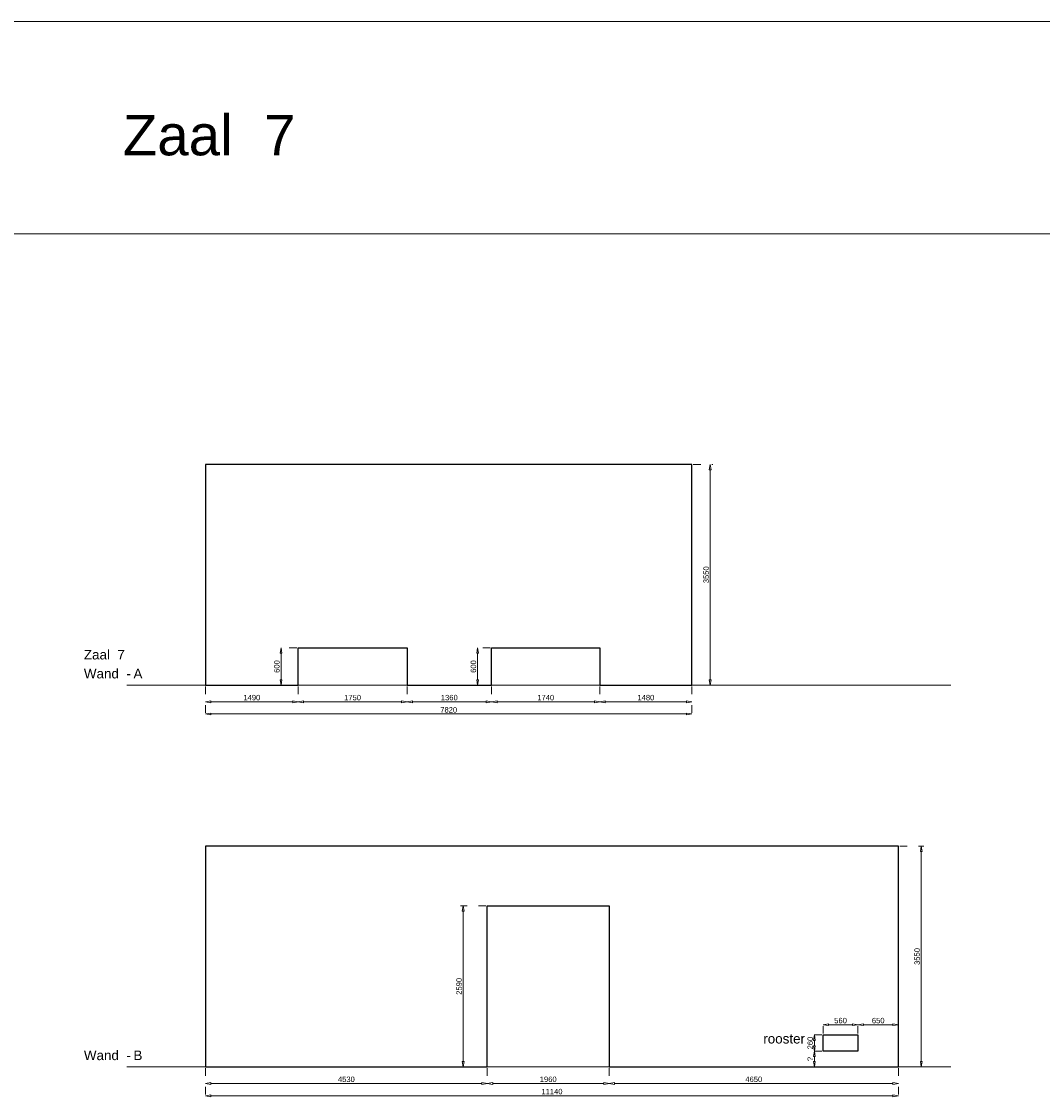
# Model space of a CAD drawing. Header units: millimetres. Extents: x 0 to 331873, y -101826 to 236919.
# Tile 54 of 57: x 282141 to 298554, y 161959 to 179271. Entities that reach past the tile are written whole.
import ezdxf

# ---------------------------------------------------------------- set-up
doc = ezdxf.new("R2010")
doc.units = ezdxf.units.MM
doc.header["$LTSCALE"] = 10
doc.linetypes.add('ACAD_ISO03W100', pattern=[30, 12, -18])
for name, color, linetype, lineweight in [('25-Staal-B', 150, 'Continuous', 25), ('^ 0-Staal-txt', 7, 'Continuous', 0), ('Layer1', 252, 'Continuous', 0)]:
    doc.layers.add(name, color=color, linetype=linetype, lineweight=lineweight)
doc.layers.add('DIM-DIM', color=7, linetype='Continuous')
doc.styles.add('Arial', font='arial.ttf')
doc.dimstyles.new('dim-11', dxfattribs={"dimscale": 35, "dimtxt": 2.5, "dimasz": 2.5, "dimexe": 1.25, "dimexo": 0.625, "dimtad": 1, "dimdec": 0, "dimtxsty": 'Arial', "dimblk": 'CLOSEDBLANK', "dimcen": 3, "dimclrd": 252, "dimclre": 252, "dimclrt": 7, "dimadec": 0, "dimazin": 0, "dimtfac": 1, "dimtdec": 0, "dimtmove": 0, "dimatfit": 3, "dimldrblk": 'CLOSEDBLANK', "dimfxl": 1, "dimlwd": 0, "dimlwe": 0, "dimarcsym": 0})

# ---------------------------------------------------------------- blocks, each defined once
blk = doc.blocks.new('_ClosedBlank')
at = {"color": 0, "linetype": 'ByBlock', "lineweight": -2}
for p, q in [((-1, 0.17), (0, 0)), ((-1, 0.17), (-1, -0.17)), ((0, 0), (-1, -0.17))]:
    blk.add_line(p, q, dxfattribs=at)
blk = doc.blocks.new('*D1092')
at = {"layer": 'Defpoints', "color": 0, "transparency": 16777216}
for p in [(253787, -42849), (255277, -42849), (255277, -43116)]:
    blk.add_point(p, dxfattribs=at)
at = {"layer": 'DIM-DIM', "color": 252, "linetype": 'ACAD_ISO03W100', "lineweight": 0, "transparency": 16777216}
for p, q in [((253787, -42871), (253787, -43159)), ((255277, -42871), (255277, -43159))]:
    blk.add_line(p, q, dxfattribs=at)
at = {"layer": 'DIM-DIM', "color": 252, "lineweight": 0, "transparency": 16777216}
blk.add_line((253875, -43116), (255190, -43116), dxfattribs=at)
at = {"layer": 'DIM-DIM', "color": 252, "lineweight": 0, "transparency": 16777216, "xscale": 87.5, "yscale": 87.5, "zscale": 87.5, "rotation": 180}
blk.add_blockref('_ClosedBlank', (253787, -43116), dxfattribs=at)
at = {"layer": 'DIM-DIM', "color": 252, "lineweight": 0, "transparency": 16777216, "xscale": 87.5, "yscale": 87.5, "zscale": 87.5}
blk.add_blockref('_ClosedBlank', (255277, -43116), dxfattribs=at)
at = {"layer": 'DIM-DIM', "color": 7, "transparency": 16777216, "insert": (254532, -43049), "char_height": 87.5, "attachment_point": 5, "style": 'Arial'}
blk.add_mtext('1490', dxfattribs=at)
blk = doc.blocks.new('*D1093')
at = {"layer": 'Defpoints', "color": 0, "transparency": 16777216}
for p in [(253787, -42849), (261607, -42849), (261607, -43312)]:
    blk.add_point(p, dxfattribs=at)
at = {"layer": 'DIM-DIM', "color": 252, "linetype": 'ACAD_ISO03W100', "lineweight": 0, "transparency": 16777216}
for p, q in [((253787, -42871), (253787, -43356)), ((261607, -42871), (261607, -43356))]:
    blk.add_line(p, q, dxfattribs=at)
at = {"layer": 'DIM-DIM', "color": 252, "lineweight": 0, "transparency": 16777216}
blk.add_line((253875, -43312), (261520, -43312), dxfattribs=at)
at = {"layer": 'DIM-DIM', "color": 252, "lineweight": 0, "transparency": 16777216, "xscale": 87.5, "yscale": 87.5, "zscale": 87.5, "rotation": 180}
blk.add_blockref('_ClosedBlank', (253787, -43312), dxfattribs=at)
at = {"layer": 'DIM-DIM', "color": 252, "lineweight": 0, "transparency": 16777216, "xscale": 87.5, "yscale": 87.5, "zscale": 87.5}
blk.add_blockref('_ClosedBlank', (261607, -43312), dxfattribs=at)
at = {"layer": 'DIM-DIM', "color": 7, "transparency": 16777216, "insert": (257697, -43246), "char_height": 87.5, "attachment_point": 5, "style": 'Arial'}
blk.add_mtext('7820', dxfattribs=at)
blk = doc.blocks.new('*D1221')
at = {"layer": 'Defpoints', "color": 0, "transparency": 16777216}
for p in [(255277, -42849), (257027, -42849), (257027, -43116)]:
    blk.add_point(p, dxfattribs=at)
at = {"layer": 'DIM-DIM', "color": 252, "linetype": 'ACAD_ISO03W100', "lineweight": 0, "transparency": 16777216}
for p, q in [((255277, -42871), (255277, -43159)), ((257027, -42871), (257027, -43159))]:
    blk.add_line(p, q, dxfattribs=at)
at = {"layer": 'DIM-DIM', "color": 252, "lineweight": 0, "transparency": 16777216}
blk.add_line((255365, -43116), (256940, -43116), dxfattribs=at)
at = {"layer": 'DIM-DIM', "color": 252, "lineweight": 0, "transparency": 16777216, "xscale": 87.5, "yscale": 87.5, "zscale": 87.5, "rotation": 180}
blk.add_blockref('_ClosedBlank', (255277, -43116), dxfattribs=at)
at = {"layer": 'DIM-DIM', "color": 252, "lineweight": 0, "transparency": 16777216, "xscale": 87.5, "yscale": 87.5, "zscale": 87.5}
blk.add_blockref('_ClosedBlank', (257027, -43116), dxfattribs=at)
at = {"layer": 'DIM-DIM', "color": 7, "transparency": 16777216, "insert": (256152, -43049), "char_height": 87.5, "attachment_point": 5, "style": 'Arial'}
blk.add_mtext('1750', dxfattribs=at)
blk = doc.blocks.new('*D1222')
at = {"layer": 'Defpoints', "color": 0, "transparency": 16777216}
for p in [(257027, -42849), (258387, -42849), (258387, -43116)]:
    blk.add_point(p, dxfattribs=at)
at = {"layer": 'DIM-DIM', "color": 252, "linetype": 'ACAD_ISO03W100', "lineweight": 0, "transparency": 16777216}
for p, q in [((257027, -42871), (257027, -43159)), ((258387, -42871), (258387, -43159))]:
    blk.add_line(p, q, dxfattribs=at)
at = {"layer": 'DIM-DIM', "color": 252, "lineweight": 0, "transparency": 16777216}
blk.add_line((257115, -43116), (258300, -43116), dxfattribs=at)
at = {"layer": 'DIM-DIM', "color": 252, "lineweight": 0, "transparency": 16777216, "xscale": 87.5, "yscale": 87.5, "zscale": 87.5, "rotation": 180}
blk.add_blockref('_ClosedBlank', (257027, -43116), dxfattribs=at)
at = {"layer": 'DIM-DIM', "color": 252, "lineweight": 0, "transparency": 16777216, "xscale": 87.5, "yscale": 87.5, "zscale": 87.5}
blk.add_blockref('_ClosedBlank', (258387, -43116), dxfattribs=at)
at = {"layer": 'DIM-DIM', "color": 7, "transparency": 16777216, "insert": (257707, -43049), "char_height": 87.5, "attachment_point": 5, "style": 'Arial'}
blk.add_mtext('1360', dxfattribs=at)
blk = doc.blocks.new('*D1223')
at = {"layer": 'Defpoints', "color": 0, "transparency": 16777216}
for p in [(258387, -42849), (260127, -42849), (260127, -43116)]:
    blk.add_point(p, dxfattribs=at)
at = {"layer": 'DIM-DIM', "color": 252, "linetype": 'ACAD_ISO03W100', "lineweight": 0, "transparency": 16777216}
for p, q in [((258387, -42871), (258387, -43159)), ((260127, -42871), (260127, -43159))]:
    blk.add_line(p, q, dxfattribs=at)
at = {"layer": 'DIM-DIM', "color": 252, "lineweight": 0, "transparency": 16777216}
blk.add_line((258475, -43116), (260040, -43116), dxfattribs=at)
at = {"layer": 'DIM-DIM', "color": 252, "lineweight": 0, "transparency": 16777216, "xscale": 87.5, "yscale": 87.5, "zscale": 87.5, "rotation": 180}
blk.add_blockref('_ClosedBlank', (258387, -43116), dxfattribs=at)
at = {"layer": 'DIM-DIM', "color": 252, "lineweight": 0, "transparency": 16777216, "xscale": 87.5, "yscale": 87.5, "zscale": 87.5}
blk.add_blockref('_ClosedBlank', (260127, -43116), dxfattribs=at)
at = {"layer": 'DIM-DIM', "color": 7, "transparency": 16777216, "insert": (259257, -43049), "char_height": 87.5, "attachment_point": 5, "style": 'Arial'}
blk.add_mtext('1740', dxfattribs=at)
blk = doc.blocks.new('*D1224')
at = {"layer": 'Defpoints', "color": 0, "transparency": 16777216}
for p in [(260127, -42849), (261607, -42849), (261607, -43116)]:
    blk.add_point(p, dxfattribs=at)
at = {"layer": 'DIM-DIM', "color": 252, "linetype": 'ACAD_ISO03W100', "lineweight": 0, "transparency": 16777216}
for p, q in [((260127, -42871), (260127, -43159)), ((261607, -42871), (261607, -43159))]:
    blk.add_line(p, q, dxfattribs=at)
at = {"layer": 'DIM-DIM', "color": 252, "lineweight": 0, "transparency": 16777216}
blk.add_line((260215, -43116), (261520, -43116), dxfattribs=at)
at = {"layer": 'DIM-DIM', "color": 252, "lineweight": 0, "transparency": 16777216, "xscale": 87.5, "yscale": 87.5, "zscale": 87.5, "rotation": 180}
blk.add_blockref('_ClosedBlank', (260127, -43116), dxfattribs=at)
at = {"layer": 'DIM-DIM', "color": 252, "lineweight": 0, "transparency": 16777216, "xscale": 87.5, "yscale": 87.5, "zscale": 87.5}
blk.add_blockref('_ClosedBlank', (261607, -43116), dxfattribs=at)
at = {"layer": 'DIM-DIM', "color": 7, "transparency": 16777216, "insert": (260867, -43049), "char_height": 87.5, "attachment_point": 5, "style": 'Arial'}
blk.add_mtext('1480', dxfattribs=at)
blk = doc.blocks.new('*D1225')
at = {"layer": 'Defpoints', "color": 0, "transparency": 16777216}
for p in [(261607, -39299), (261902, -39299), (261607, -42849)]:
    blk.add_point(p, dxfattribs=at)
at = {"layer": 'DIM-DIM', "color": 252, "linetype": 'ACAD_ISO03W100', "lineweight": 0, "transparency": 16777216}
for p, q in [((261629, -39299), (261946, -39299)), ((261629, -42849), (261946, -42849))]:
    blk.add_line(p, q, dxfattribs=at)
at = {"layer": 'DIM-DIM', "color": 252, "lineweight": 0, "transparency": 16777216}
blk.add_line((261902, -42762), (261902, -39387), dxfattribs=at)
at = {"layer": 'DIM-DIM', "color": 252, "lineweight": 0, "transparency": 16777216, "xscale": 87.5, "yscale": 87.5, "zscale": 87.5}
for p, rotation in [((261902, -39299), 90), ((261902, -42849), 270)]:
    blk.add_blockref('_ClosedBlank', p, dxfattribs=dict(at, rotation=rotation))
at = {"layer": 'DIM-DIM', "color": 7, "transparency": 16777216, "insert": (261836, -41074), "char_height": 87.5, "attachment_point": 5, "rotation": 90, "style": 'Arial'}
blk.add_mtext('3550', dxfattribs=at)
blk = doc.blocks.new('*D1226')
at = {"layer": 'Defpoints', "color": 0, "transparency": 16777216}
for p in [(255277, -42249), (255002, -42849), (255277, -42849)]:
    blk.add_point(p, dxfattribs=at)
at = {"layer": 'DIM-DIM', "color": 252, "linetype": 'ACAD_ISO03W100', "lineweight": 0, "transparency": 16777216}
for p, q in [((255255, -42249), (254958, -42249)), ((255255, -42849), (254958, -42849))]:
    blk.add_line(p, q, dxfattribs=at)
at = {"layer": 'DIM-DIM', "color": 252, "lineweight": 0, "transparency": 16777216}
blk.add_line((255002, -42337), (255002, -42762), dxfattribs=at)
at = {"layer": 'DIM-DIM', "color": 252, "lineweight": 0, "transparency": 16777216, "xscale": 87.5, "yscale": 87.5, "zscale": 87.5}
for p, rotation in [((255002, -42249), 90), ((255002, -42849), 270)]:
    blk.add_blockref('_ClosedBlank', p, dxfattribs=dict(at, rotation=rotation))
at = {"layer": 'DIM-DIM', "color": 7, "transparency": 16777216, "insert": (254935, -42549), "char_height": 87.5, "attachment_point": 5, "rotation": 90, "style": 'Arial'}
blk.add_mtext('600', dxfattribs=at)
blk = doc.blocks.new('*D1265')
at = {"layer": 'Defpoints', "color": 0, "transparency": 16777216}
for p in [(258387, -42249), (258162, -42849), (258387, -42849)]:
    blk.add_point(p, dxfattribs=at)
at = {"layer": 'DIM-DIM', "color": 252, "linetype": 'ACAD_ISO03W100', "lineweight": 0, "transparency": 16777216}
for p, q in [((258365, -42249), (258118, -42249)), ((258365, -42849), (258118, -42849))]:
    blk.add_line(p, q, dxfattribs=at)
at = {"layer": 'DIM-DIM', "color": 252, "lineweight": 0, "transparency": 16777216}
blk.add_line((258162, -42337), (258162, -42762), dxfattribs=at)
at = {"layer": 'DIM-DIM', "color": 252, "lineweight": 0, "transparency": 16777216, "xscale": 87.5, "yscale": 87.5, "zscale": 87.5}
for p, rotation in [((258162, -42249), 90), ((258162, -42849), 270)]:
    blk.add_blockref('_ClosedBlank', p, dxfattribs=dict(at, rotation=rotation))
at = {"layer": 'DIM-DIM', "color": 7, "transparency": 16777216, "insert": (258095, -42549), "char_height": 87.5, "attachment_point": 5, "rotation": 90, "style": 'Arial'}
blk.add_mtext('600', dxfattribs=at)
blk = doc.blocks.new('*D1094')
at = {"layer": 'Defpoints', "color": 0, "transparency": 16777216}
for p in [(253787, -48985), (258317, -48985), (258317, -49252)]:
    blk.add_point(p, dxfattribs=at)
at = {"layer": 'DIM-DIM', "color": 252, "linetype": 'ACAD_ISO03W100', "lineweight": 0, "transparency": 16777216}
for p, q in [((253787, -49007), (253787, -49296)), ((258317, -49007), (258317, -49296))]:
    blk.add_line(p, q, dxfattribs=at)
at = {"layer": 'DIM-DIM', "color": 252, "lineweight": 0, "transparency": 16777216}
blk.add_line((253875, -49252), (258230, -49252), dxfattribs=at)
at = {"layer": 'DIM-DIM', "color": 252, "lineweight": 0, "transparency": 16777216, "xscale": 87.5, "yscale": 87.5, "zscale": 87.5, "rotation": 180}
blk.add_blockref('_ClosedBlank', (253787, -49252), dxfattribs=at)
at = {"layer": 'DIM-DIM', "color": 252, "lineweight": 0, "transparency": 16777216, "xscale": 87.5, "yscale": 87.5, "zscale": 87.5}
blk.add_blockref('_ClosedBlank', (258317, -49252), dxfattribs=at)
at = {"layer": 'DIM-DIM', "color": 7, "transparency": 16777216, "insert": (256052, -49185), "char_height": 87.5, "attachment_point": 5, "style": 'Arial'}
blk.add_mtext('4530', dxfattribs=at)
blk = doc.blocks.new('*D1095')
at = {"layer": 'Defpoints', "color": 0, "transparency": 16777216}
for p in [(253787, -48985), (264927, -48985), (264927, -49449)]:
    blk.add_point(p, dxfattribs=at)
at = {"layer": 'DIM-DIM', "color": 252, "linetype": 'ACAD_ISO03W100', "lineweight": 0, "transparency": 16777216}
for p, q in [((253787, -49007), (253787, -49492)), ((264927, -49007), (264927, -49492))]:
    blk.add_line(p, q, dxfattribs=at)
at = {"layer": 'DIM-DIM', "color": 252, "lineweight": 0, "transparency": 16777216}
blk.add_line((253875, -49449), (264840, -49449), dxfattribs=at)
at = {"layer": 'DIM-DIM', "color": 252, "lineweight": 0, "transparency": 16777216, "xscale": 87.5, "yscale": 87.5, "zscale": 87.5, "rotation": 180}
blk.add_blockref('_ClosedBlank', (253787, -49449), dxfattribs=at)
at = {"layer": 'DIM-DIM', "color": 252, "lineweight": 0, "transparency": 16777216, "xscale": 87.5, "yscale": 87.5, "zscale": 87.5}
blk.add_blockref('_ClosedBlank', (264927, -49449), dxfattribs=at)
at = {"layer": 'DIM-DIM', "color": 7, "transparency": 16777216, "insert": (259357, -49382), "char_height": 87.5, "attachment_point": 5, "style": 'Arial'}
blk.add_mtext('11140', dxfattribs=at)
blk = doc.blocks.new('*D1096')
at = {"layer": 'Defpoints', "color": 0, "transparency": 16777216}
for p in [(258317, -48985), (260277, -48985), (260277, -49252)]:
    blk.add_point(p, dxfattribs=at)
at = {"layer": 'DIM-DIM', "color": 252, "linetype": 'ACAD_ISO03W100', "lineweight": 0, "transparency": 16777216}
for p, q in [((258317, -49007), (258317, -49296)), ((260277, -49007), (260277, -49296))]:
    blk.add_line(p, q, dxfattribs=at)
at = {"layer": 'DIM-DIM', "color": 252, "lineweight": 0, "transparency": 16777216}
blk.add_line((258405, -49252), (260190, -49252), dxfattribs=at)
at = {"layer": 'DIM-DIM', "color": 252, "lineweight": 0, "transparency": 16777216, "xscale": 87.5, "yscale": 87.5, "zscale": 87.5, "rotation": 180}
blk.add_blockref('_ClosedBlank', (258317, -49252), dxfattribs=at)
at = {"layer": 'DIM-DIM', "color": 252, "lineweight": 0, "transparency": 16777216, "xscale": 87.5, "yscale": 87.5, "zscale": 87.5}
blk.add_blockref('_ClosedBlank', (260277, -49252), dxfattribs=at)
at = {"layer": 'DIM-DIM', "color": 7, "transparency": 16777216, "insert": (259297, -49185), "char_height": 87.5, "attachment_point": 5, "style": 'Arial'}
blk.add_mtext('1960', dxfattribs=at)
blk = doc.blocks.new('*D1097')
at = {"layer": 'Defpoints', "color": 0, "transparency": 16777216}
for p in [(260277, -48985), (264927, -48985), (264927, -49252)]:
    blk.add_point(p, dxfattribs=at)
at = {"layer": 'DIM-DIM', "color": 252, "linetype": 'ACAD_ISO03W100', "lineweight": 0, "transparency": 16777216}
for p, q in [((260277, -49007), (260277, -49296)), ((264927, -49007), (264927, -49296))]:
    blk.add_line(p, q, dxfattribs=at)
at = {"layer": 'DIM-DIM', "color": 252, "lineweight": 0, "transparency": 16777216}
blk.add_line((260365, -49252), (264840, -49252), dxfattribs=at)
at = {"layer": 'DIM-DIM', "color": 252, "lineweight": 0, "transparency": 16777216, "xscale": 87.5, "yscale": 87.5, "zscale": 87.5, "rotation": 180}
blk.add_blockref('_ClosedBlank', (260277, -49252), dxfattribs=at)
at = {"layer": 'DIM-DIM', "color": 252, "lineweight": 0, "transparency": 16777216, "xscale": 87.5, "yscale": 87.5, "zscale": 87.5}
blk.add_blockref('_ClosedBlank', (264927, -49252), dxfattribs=at)
at = {"layer": 'DIM-DIM', "color": 7, "transparency": 16777216, "insert": (262602, -49185), "char_height": 87.5, "attachment_point": 5, "style": 'Arial'}
blk.add_mtext('4650', dxfattribs=at)
blk = doc.blocks.new('*D1227')
at = {"layer": 'Defpoints', "color": 0, "transparency": 16777216}
for p in [(264927, -45435), (265295, -45435), (264927, -48985)]:
    blk.add_point(p, dxfattribs=at)
at = {"layer": 'DIM-DIM', "color": 252, "linetype": 'ACAD_ISO03W100', "lineweight": 0, "transparency": 16777216}
for p, q in [((264949, -45435), (265338, -45435)), ((264949, -48985), (265338, -48985))]:
    blk.add_line(p, q, dxfattribs=at)
at = {"layer": 'DIM-DIM', "color": 252, "lineweight": 0, "transparency": 16777216}
blk.add_line((265295, -48898), (265295, -45523), dxfattribs=at)
at = {"layer": 'DIM-DIM', "color": 252, "lineweight": 0, "transparency": 16777216, "xscale": 87.5, "yscale": 87.5, "zscale": 87.5}
for p, rotation in [((265295, -45435), 90), ((265295, -48985), 270)]:
    blk.add_blockref('_ClosedBlank', p, dxfattribs=dict(at, rotation=rotation))
at = {"layer": 'DIM-DIM', "color": 7, "transparency": 16777216, "insert": (265228, -47210), "char_height": 87.5, "attachment_point": 5, "rotation": 90, "style": 'Arial'}
blk.add_mtext('3550', dxfattribs=at)
blk = doc.blocks.new('*D1228')
at = {"layer": 'Defpoints', "color": 0, "transparency": 16777216}
for p in [(257931, -46395), (258317, -46395), (258317, -48985)]:
    blk.add_point(p, dxfattribs=at)
at = {"layer": 'DIM-DIM', "color": 252, "linetype": 'ACAD_ISO03W100', "lineweight": 0, "transparency": 16777216}
for p, q in [((258295, -46395), (257887, -46395)), ((258295, -48985), (257887, -48985))]:
    blk.add_line(p, q, dxfattribs=at)
at = {"layer": 'DIM-DIM', "color": 252, "lineweight": 0, "transparency": 16777216}
blk.add_line((257931, -48898), (257931, -46483), dxfattribs=at)
at = {"layer": 'DIM-DIM', "color": 252, "lineweight": 0, "transparency": 16777216, "xscale": 87.5, "yscale": 87.5, "zscale": 87.5}
for p, rotation in [((257931, -46395), 90), ((257931, -48985), 270)]:
    blk.add_blockref('_ClosedBlank', p, dxfattribs=dict(at, rotation=rotation))
at = {"layer": 'DIM-DIM', "color": 7, "transparency": 16777216, "insert": (257864, -47690), "char_height": 87.5, "attachment_point": 5, "rotation": 90, "style": 'Arial'}
blk.add_mtext('2590', dxfattribs=at)
blk = doc.blocks.new('*D1229')
at = {"layer": 'Defpoints', "color": 0, "transparency": 16777216}
for p in [(263717, -48307), (263717, -48472), (264277, -48472)]:
    blk.add_point(p, dxfattribs=at)
at = {"layer": 'DIM-DIM', "color": 252, "linetype": 'ACAD_ISO03W100', "lineweight": 0, "transparency": 16777216}
for p, q in [((263717, -48450), (263717, -48264)), ((264277, -48450), (264277, -48264))]:
    blk.add_line(p, q, dxfattribs=at)
at = {"layer": 'DIM-DIM', "color": 252, "lineweight": 0, "transparency": 16777216}
blk.add_line((264190, -48307), (263805, -48307), dxfattribs=at)
at = {"layer": 'DIM-DIM', "color": 252, "lineweight": 0, "transparency": 16777216, "xscale": 87.5, "yscale": 87.5, "zscale": 87.5, "rotation": 180}
blk.add_blockref('_ClosedBlank', (263717, -48307), dxfattribs=at)
at = {"layer": 'DIM-DIM', "color": 252, "lineweight": 0, "transparency": 16777216, "xscale": 87.5, "yscale": 87.5, "zscale": 87.5}
blk.add_blockref('_ClosedBlank', (264277, -48307), dxfattribs=at)
at = {"layer": 'DIM-DIM', "color": 7, "transparency": 16777216, "insert": (263997, -48241), "char_height": 87.5, "attachment_point": 5, "style": 'Arial'}
blk.add_mtext('560', dxfattribs=at)
blk = doc.blocks.new('*D1230')
at = {"layer": 'Defpoints', "color": 0, "transparency": 16777216}
for p in [(264277, -48472), (264927, -48307), (264927, -48472)]:
    blk.add_point(p, dxfattribs=at)
at = {"layer": 'DIM-DIM', "color": 252, "linetype": 'ACAD_ISO03W100', "lineweight": 0, "transparency": 16777216}
for p, q in [((264277, -48450), (264277, -48264)), ((264927, -48450), (264927, -48264))]:
    blk.add_line(p, q, dxfattribs=at)
at = {"layer": 'DIM-DIM', "color": 252, "lineweight": 0, "transparency": 16777216}
blk.add_line((264365, -48307), (264840, -48307), dxfattribs=at)
at = {"layer": 'DIM-DIM', "color": 252, "lineweight": 0, "transparency": 16777216, "xscale": 87.5, "yscale": 87.5, "zscale": 87.5, "rotation": 180}
blk.add_blockref('_ClosedBlank', (264277, -48307), dxfattribs=at)
at = {"layer": 'DIM-DIM', "color": 252, "lineweight": 0, "transparency": 16777216, "xscale": 87.5, "yscale": 87.5, "zscale": 87.5}
blk.add_blockref('_ClosedBlank', (264927, -48307), dxfattribs=at)
at = {"layer": 'DIM-DIM', "color": 7, "transparency": 16777216, "insert": (264602, -48241), "char_height": 87.5, "attachment_point": 5, "style": 'Arial'}
blk.add_mtext('650', dxfattribs=at)
blk = doc.blocks.new('*D1231')
at = {"layer": 'Defpoints', "color": 0, "transparency": 16777216}
for p in [(263717, -48472), (263576, -48732), (263717, -48732)]:
    blk.add_point(p, dxfattribs=at)
at = {"layer": 'DIM-DIM', "color": 252, "linetype": 'ACAD_ISO03W100', "lineweight": 0, "transparency": 16777216}
for p, q in [((263695, -48472), (263532, -48472)), ((263695, -48732), (263532, -48732))]:
    blk.add_line(p, q, dxfattribs=at)
at = {"layer": 'DIM-DIM', "color": 252, "lineweight": 0, "transparency": 16777216}
blk.add_line((263576, -48559), (263576, -48644), dxfattribs=at)
at = {"layer": 'DIM-DIM', "color": 252, "lineweight": 0, "transparency": 16777216, "xscale": 87.5, "yscale": 87.5, "zscale": 87.5}
for p, rotation in [((263576, -48472), 90), ((263576, -48732), 270)]:
    blk.add_blockref('_ClosedBlank', p, dxfattribs=dict(at, rotation=rotation))
at = {"layer": 'DIM-DIM', "color": 7, "transparency": 16777216, "insert": (263510, -48602), "char_height": 87.5, "attachment_point": 5, "rotation": 90, "style": 'Arial'}
blk.add_mtext('260', dxfattribs=at)
blk = doc.blocks.new('*D1232')
at = {"layer": 'Defpoints', "color": 0, "transparency": 16777216}
for p in [(263717, -48732), (263576, -48985), (263717, -48985)]:
    blk.add_point(p, dxfattribs=at)
at = {"layer": 'DIM-DIM', "color": 252, "linetype": 'ACAD_ISO03W100', "lineweight": 0, "transparency": 16777216}
for p, q in [((263695, -48732), (263532, -48732)), ((263695, -48985), (263532, -48985))]:
    blk.add_line(p, q, dxfattribs=at)
at = {"layer": 'DIM-DIM', "color": 252, "lineweight": 0, "transparency": 16777216}
blk.add_line((263576, -48819), (263576, -48898), dxfattribs=at)
at = {"layer": 'DIM-DIM', "color": 252, "lineweight": 0, "transparency": 16777216, "xscale": 87.5, "yscale": 87.5, "zscale": 87.5}
for p, rotation in [((263576, -48732), 90), ((263576, -48985), 270)]:
    blk.add_blockref('_ClosedBlank', p, dxfattribs=dict(at, rotation=rotation))
at = {"layer": 'DIM-DIM', "color": 7, "transparency": 16777216, "insert": (263510, -48859), "char_height": 87.5, "attachment_point": 5, "rotation": 90, "style": 'Arial'}
blk.add_mtext('?', dxfattribs=at)
blk = doc.blocks.new('7a')
at = {"layer": '25-Staal-B'}
for points in [[(260127.3, -42849.1), (261607.3, -42849.1), (261607.3, -39299.1), (253787.3, -39299.1), (253787.3, -42849.1)], [(253787.3, -42849.1), (255277.3, -42849.1), (255277.3, -42249.1), (257027.3, -42249.1), (257027.3, -42849.1), (258387.3, -42849.1), (258387.3, -42249.1), (260127.3, -42249.1), (260127.3, -42849.1)]]:
    blk.add_lwpolyline(points, dxfattribs=at)
at = {"layer": '^ 0-Staal-txt', "lineweight": 0, "style": 'Arial'}
for s, height, p in [('Zaal  7', 154.21, (251832.3, -42434.9)), ('Wand  - ', 154.21, (251832.3, -42739.7)), ('A', 154.2, (252629.5, -42739.7))]:
    blk.add_text(s, height=height, dxfattribs=at).set_placement(p)
at = {"layer": 'DIM-DIM'}
for base, p1, p2, picture, middle in [((261902.2, -39299.1), (261607.3, -42849.1), (261607.3, -39299.1), '*D1225', (261835.6, -41074.1)), ((255001.8, -42849.1), (255277.3, -42249.1), (255277.3, -42849.1), '*D1226', (254935.2, -42549.1)), ((258161.9, -42849.1), (258387.3, -42249.1), (258387.3, -42849.1), '*D1265', (258095.4, -42549.1))]:
    dim = blk.add_linear_dim(base=base, p1=p1, p2=p2, angle=90, dimstyle='dim-11', dxfattribs=at)
    dim.commit()
    dim.dimension.update_dxf_attribs({"geometry": picture, "text_midpoint": middle})
for base, p1, p2, picture, middle in [((255277.3, -43115.6), (253787.3, -42849.1), (255277.3, -42849.1), '*D1092', (254532.3, -43049.1)), ((261607.3, -43312.4), (253787.3, -42849.1), (261607.3, -42849.1), '*D1093', (257697.3, -43245.9)), ((257027.3, -43115.6), (255277.3, -42849.1), (257027.3, -42849.1), '*D1221', (256152.3, -43049.1)), ((258387.3, -43115.6), (257027.3, -42849.1), (258387.3, -42849.1), '*D1222', (257707.3, -43049)), ((260127.3, -43115.6), (258387.3, -42849.1), (260127.3, -42849.1), '*D1223', (259257.3, -43049.1)), ((261607.3, -43115.6), (260127.3, -42849.1), (261607.3, -42849.1), '*D1224', (260867.3, -43049.1))]:
    dim = blk.add_linear_dim(base=base, p1=p1, p2=p2, dimstyle='dim-11', dxfattribs=at)
    dim.commit()
    dim.dimension.update_dxf_attribs({"geometry": picture, "text_midpoint": middle})
blk = doc.blocks.new('7b')
at = {"layer": '25-Staal-B'}
for points in [[(253787.3, -48985.3), (258317.3, -48985.3), (258317.3, -46395.3), (260277.3, -46395.3), (260277.3, -48985.3), (264927.3, -48985.3), (264927.3, -45435.3), (253787.3, -45435.3)], [(263717.3, -48471.8), (264277.3, -48471.8), (264277.3, -48731.8), (263717.3, -48731.8)]]:
    blk.add_lwpolyline(points, close=True, dxfattribs=at)
at = {"layer": '^ 0-Staal-txt', "lineweight": 0, "style": 'Arial'}
for s, height, p in [('rooster', 154.21, (262755, -48608.9)), ('Wand  - ', 154.21, (251832.3, -48875.9)), ('B', 154.2, (252629.5, -48875.9))]:
    blk.add_text(s, height=height, dxfattribs=at).set_placement(p)
at = {"layer": 'DIM-DIM'}
for base, p1, p2, picture, middle in [((265294.7, -45435.3), (264927.3, -48985.3), (264927.3, -45435.3), '*D1227', (265228.1, -47210.3)), ((257930.7, -46395.3), (258317.3, -48985.3), (258317.3, -46395.3), '*D1228', (257864.2, -47690.3)), ((263576.2, -48731.8), (263717.3, -48471.8), (263717.3, -48731.8), '*D1231', (263509.6, -48601.8))]:
    dim = blk.add_linear_dim(base=base, p1=p1, p2=p2, angle=90, dimstyle='dim-11', dxfattribs=at)
    dim.commit()
    dim.dimension.update_dxf_attribs({"geometry": picture, "text_midpoint": middle})
for base, p1, p2, picture, middle in [((263717.3, -48307.3), (264277.3, -48471.8), (263717.3, -48471.8), '*D1229', (263997.3, -48240.7)), ((264927.3, -48307.3), (264277.3, -48471.8), (264927.3, -48471.8), '*D1230', (264602.3, -48240.7)), ((258317.3, -49251.8), (253787.3, -48985.3), (258317.3, -48985.3), '*D1094', (256052.3, -49185.2)), ((264927.3, -49448.6), (253787.3, -48985.3), (264927.3, -48985.3), '*D1095', (259357.3, -49382.1)), ((260277.3, -49251.8), (258317.3, -48985.3), (260277.3, -48985.3), '*D1096', (259297.3, -49185.3)), ((264927.3, -49251.8), (260277.3, -48985.3), (264927.3, -48985.3), '*D1097', (262602.3, -49185.3))]:
    dim = blk.add_linear_dim(base=base, p1=p1, p2=p2, dimstyle='dim-11', dxfattribs=at)
    dim.commit()
    dim.dimension.update_dxf_attribs({"geometry": picture, "text_midpoint": middle})
dim = blk.add_linear_dim(base=(263576.2, -48985.3), p1=(263717.3, -48731.8), p2=(263717.3, -48985.3), angle=90, text='?', dimstyle='dim-11', dxfattribs=at)
dim.commit()
dim.dimension.update_dxf_attribs({"geometry": '*D1232', "text_midpoint": (263509.8, -48858.5)})

msp = doc.modelspace()

# ---------------------------------------------------------------- linework, layer by layer
at = {"layer": '^ 0-Staal-txt', "lineweight": 0}
for points in [[(283832.55, 168602.63), (297082.93, 168602.63)], [(283832.55, 162466.43), (297082.93, 162466.43)]]:
    msp.add_lwpolyline(points, dxfattribs=at)
at = {"layer": 'Layer1'}
msp.add_lwpolyline([(299219.97, 175859.59), (281807.61, 175859.59), (281807.61, 179270.94), (299219.97, 179270.94)], close=True, dxfattribs=at)

# ---------------------------------------------------------------- block references
at = {"layer": 'DIM-DIM'}
for name in ['7a', '7b']:
    msp.add_blockref(name, (31310.75, 211451.72), dxfattribs=at)

# ---------------------------------------------------------------- texts
at = {"layer": '^ 0-Staal-txt', "lineweight": 0, "style": 'Arial'}
msp.add_text('Zaal  7', height=650, dxfattribs=at).set_placement((283768.09, 177120.33))

doc.saveas('drawing.dxf')
